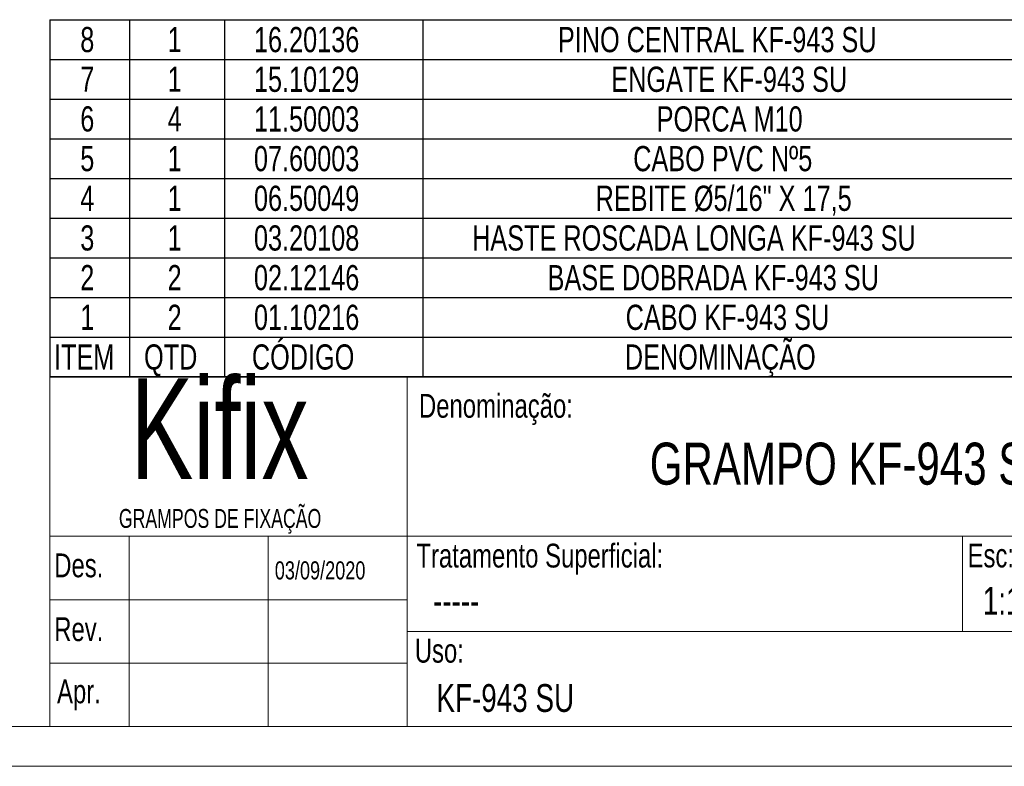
# Model space of a CAD drawing. Header units: millimetres. Extents: x 0 to 420, y 0 to 297.
# Tile 9 of 17: x 232 to 356, y 0 to 94. Entities that reach past the tile are written whole.
import ezdxf

# ---------------------------------------------------------------- set-up
doc = ezdxf.new("R2010")
doc.units = ezdxf.units.MM
doc.layers.add('DEFAULT', color=179, linetype='Continuous')
doc.layers.add('FORMATO', color=179, linetype='Continuous')
doc.styles.add('SLDTEXTSTYLE0', font='TXT', dxfattribs={"width": 0.75})
doc.styles.add('SLDTEXTSTYLE2', font='TXT', dxfattribs={"width": 0.7})

# ---------------------------------------------------------------- blocks, each defined once
blk = doc.blocks.new('SW_NOTE_0')
at = {"layer": 'FORMATO', "color": 0, "attachment_point": 2, "style": 'SLDTEXTSTYLE2'}
for s, insert, char_height in [('Kifix', (18.45, 16.37), 12.7), ('GRAMPOS DE FIXAÇÃO', (18.52, -0.11), 2.3813)]:
    blk.add_mtext(s, dxfattribs=dict(at, insert=insert, char_height=char_height))
blk = doc.blocks.new('SW_TABLEANNOTATION_0')
at = {"layer": 'FORMATO', "color": 0}
for p, q in [((0, 40), (0, 35)), ((0, 40), (10.03, 40)), ((10.03, 40), (10.03, 35)), ((10.03, 40), (22.03, 40)), ((22.03, 40), (22.03, 35)), ((22.03, 40), (47.03, 40)), ((47.03, 40), (47.03, 35)), ((47.03, 40), (131.03, 40)), ((0, 35), (0, 30)), ((0, 35), (10.03, 35)), ((10.03, 35), (10.03, 30)), ((10.03, 35), (22.03, 35)), ((22.03, 35), (22.03, 30)), ((22.03, 35), (47.03, 35)), ((47.03, 35), (47.03, 30)), ((47.03, 35), (131.03, 35)), ((0, 30), (0, 25)), ((0, 30), (10.03, 30)), ((10.03, 30), (10.03, 25)), ((10.03, 30), (22.03, 30)), ((22.03, 30), (22.03, 25)), ((22.03, 30), (47.03, 30)), ((47.03, 30), (47.03, 25)), ((47.03, 30), (131.03, 30)), ((0, 25), (0, 20)), ((0, 25), (10.03, 25)), ((10.03, 25), (10.03, 20)), ((10.03, 25), (22.03, 25)), ((22.03, 25), (22.03, 20)), ((22.03, 25), (47.03, 25)), ((47.03, 25), (47.03, 20)), ((47.03, 25), (131.03, 25)), ((0, 20), (0, 15)), ((0, 20), (10.03, 20)), ((10.03, 20), (10.03, 15)), ((10.03, 20), (22.03, 20)), ((22.03, 20), (22.03, 15)), ((22.03, 20), (47.03, 20)), ((47.03, 20), (47.03, 15)), ((47.03, 20), (131.03, 20)), ((0, 15), (0, 10)), ((0, 15), (10.03, 15)), ((10.03, 15), (10.03, 10)), ((10.03, 15), (22.03, 15)), ((22.03, 15), (22.03, 10)), ((22.03, 15), (47.03, 15)), ((47.03, 15), (47.03, 10)), ((47.03, 15), (131.03, 15)), ((0, 10), (0, 5)), ((0, 10), (10.03, 10)), ((10.03, 10), (10.03, 5)), ((10.03, 10), (22.03, 10)), ((22.03, 10), (22.03, 5)), ((22.03, 10), (47.03, 10)), ((47.03, 10), (47.03, 5)), ((47.03, 10), (131.03, 10)), ((0, 5), (0, 0)), ((0, 5), (10.03, 5)), ((10.03, 5), (10.03, 0)), ((10.03, 5), (22.03, 5)), ((22.03, 5), (22.03, 0)), ((22.03, 5), (47.03, 5)), ((47.03, 5), (47.03, 0)), ((47.03, 5), (131.03, 5)), ((0, 0), (0, -5)), ((10.03, 0), (10.03, -5)), ((22.03, 0), (22.03, -5)), ((47.03, 0), (47.03, -5)), ((0, 0), (10.03, 0)), ((10.03, 0), (22.03, 0)), ((22.03, 0), (47.03, 0)), ((47.03, 0), (131.03, 0)), ((0, -5), (10.03, -5)), ((10.03, -5), (22.03, -5)), ((22.03, -5), (47.03, -5)), ((47.03, -5), (131.03, -5))]:
    blk.add_line(p, q, dxfattribs=at)
at = {"layer": 'FORMATO', "color": 0, "attachment_point": 1, "style": 'SLDTEXTSTYLE0'}
for s, insert, char_height in [('8', (3.84, 39.08), 3.17), ('1', (14.85, 39.08), 3.17), ('16.20136', (25.73, 39.08), 3.175), ('PINO CENTRAL KF-943 SU', (64.04, 39.08), 3.175), ('7', (3.84, 34.08), 3.17), ('1', (14.85, 34.08), 3.17), ('15.10129', (25.73, 34.08), 3.175), ('ENGATE KF-943 SU', (70.77, 34.08), 3.175), ('6', (3.84, 29.08), 3.17), ('4', (14.85, 29.08), 3.17), ('11.50003', (25.73, 29.08), 3.175), ('PORCA M10', (76.49, 29.08), 3.175), ('5', (3.84, 24.08), 3.17), ('1', (14.85, 24.08), 3.17), ('07.60003', (25.73, 24.08), 3.175), ('CABO PVC Nº5', (73.53, 24.08), 3.175), ('4', (3.84, 19.08), 3.17), ('1', (14.85, 19.08), 3.17), ('06.50049', (25.73, 19.08), 3.175), ('REBITE Ø5/16" X 17,5', (68.79, 19.08), 3.175), ('3', (3.84, 14.08), 3.17), ('1', (14.85, 14.08), 3.17), ('03.20108', (25.73, 14.08), 3.175), ('HASTE ROSCADA LONGA KF-943 SU', (53.23, 14.08), 3.175), ('2', (3.84, 9.08), 3.17), ('2', (14.85, 9.08), 3.17), ('02.12146', (25.73, 9.08), 3.175), ('BASE DOBRADA KF-943 SU', (62.74, 9.08), 3.175), ('1', (3.84, 4.08), 3.17), ('2', (14.85, 4.08), 3.17), ('01.10216', (25.73, 4.08), 3.175), ('CABO KF-943 SU', (72.58, 4.08), 3.175), ('CÓDIGO', (25.47, -0.92), 3.175), ('ITEM', (0.53, -0.92), 3.175), ('QTD', (11.88, -0.92), 3.175), ('DENOMINAÇÃO', (72.48, -0.92), 3.175)]:
    blk.add_mtext(s, dxfattribs=dict(at, insert=insert, char_height=char_height))

msp = doc.modelspace()

# ---------------------------------------------------------------- linework, layer by layer
at = {"layer": 'DEFAULT', "color": 7, "linetype": 'Continuous', "lineweight": 18}
msp.add_line((415.3727, 49.2749), (235.3727, 49.2749), dxfattribs=at)
at = {"layer": 'FORMATO', "color": 7, "linetype": 'Continuous', "lineweight": 18}
for p, q in [((235.3727, 49.2749), (415.3727, 49.2749)), ((235.3727, 5.169), (235.3727, 49.2749)), ((280.3727, 49.2749), (280.3727, 5.169)), ((235.3727, 29.169), (415.3727, 29.169)), ((245.3727, 29.169), (245.3727, 5.169)), ((262.8727, 29.169), (262.8727, 5.169)), ((350.3727, 29.169), (350.3727, 17.169)), ((235.3727, 21.169), (280.3727, 21.169)), ((280.3727, 17.169), (370.3727, 17.169)), ((235.3727, 13.169), (280.3727, 13.169)), ((25.3727, 5.169), (415.3727, 5.169)), ((235.3727, 5.169), (415.3727, 5.169)), ((420.3727, 0.169), (0.3727, 0.169))]:
    msp.add_line(p, q, dxfattribs=at)

# ---------------------------------------------------------------- block references
at = {"layer": 'FORMATO'}
msp.add_blockref('SW_TABLEANNOTATION_0', (235.3497, 54.2633), dxfattribs=at)
at = {"layer": 'FORMATO', "color": 7}
msp.add_blockref('SW_NOTE_0', (238.2916, 32.7074), dxfattribs=at)

# ---------------------------------------------------------------- texts
at = {"layer": 'DEFAULT', "color": 7, "attachment_point": 1, "style": 'SLDTEXTSTYLE0'}
for s, insert, char_height in [('GRAMPO KF-943 SU', (310.9633, 40.9569), 5.291667), ('03/09/2020', (263.7075, 25.9982), 2.275), ('1:1', (352.9465, 22.7703), 3.5), ('-----', (283.649, 22.7703), 3.5), ('KF-943 SU', (284.0747, 10.5264), 3.5)]:
    msp.add_mtext(s, dxfattribs=dict(at, insert=insert, char_height=char_height))
at = {"layer": 'FORMATO', "color": 7, "char_height": 3, "attachment_point": 1, "style": 'SLDTEXTSTYLE0'}
for s, insert in [('Denominação:', (281.8806, 47.1011)), ('Tratamento Superficial:', (281.5555, 28.2203)), ('Esc:', (351.0238, 28.2381)), ('Des.', (235.9113, 26.9945)), ('Rev.', (235.9079, 18.9513)), ('Uso:', (281.3521, 16.2361)), ('Apr.', (236.2615, 11.1097))]:
    msp.add_mtext(s, dxfattribs=dict(at, insert=insert))

doc.saveas('drawing.dxf')
